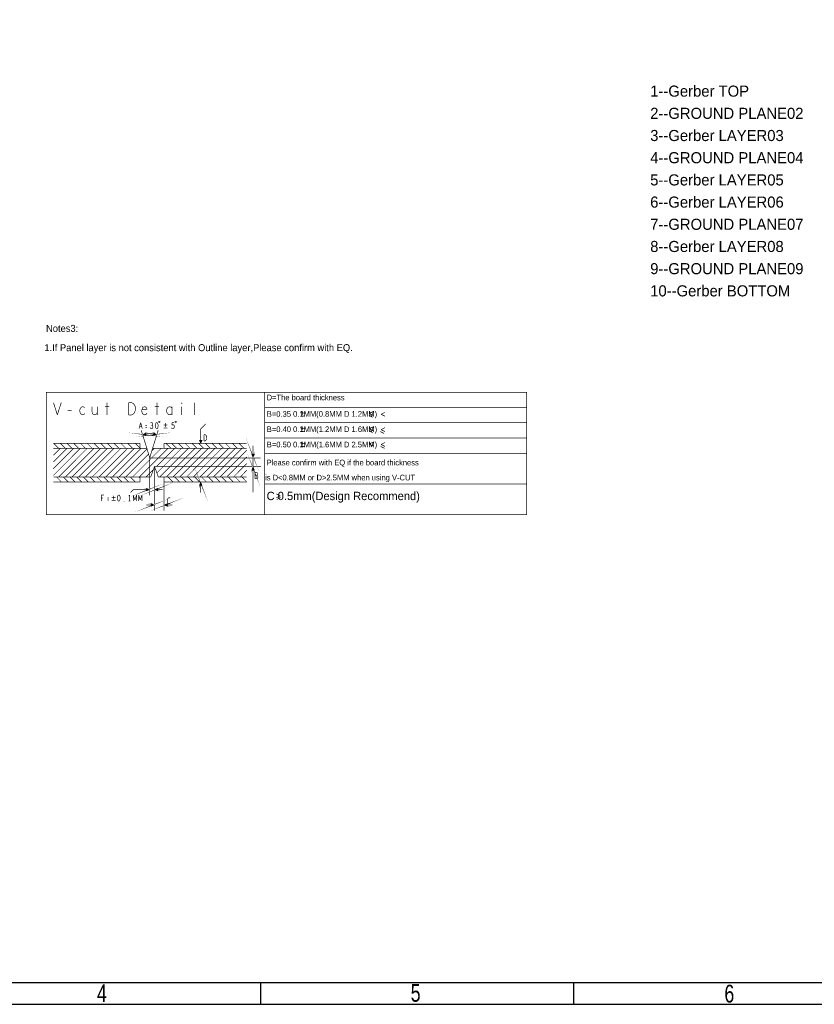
# Model space of a CAD drawing. Extents: x -70 to 514, y -134 to 276.
# Tile 11 of 17: x 166 to 348, y -134 to 91. Entities that reach past the tile are written whole.
import ezdxf

# ---------------------------------------------------------------- set-up
doc = ezdxf.new("R2010")
doc.units = 0
doc.layers.add('BOARD_GEOMETRY_DIMENSION', color=2, linetype='CONTINUOUS')
doc.layers.add('BOARD_GEOMETRY_SILKSCREEN_TOP', color=1, linetype='CONTINUOUS')

msp = doc.modelspace()

# ---------------------------------------------------------------- linework, layer by layer
at = {"layer": 'BOARD_GEOMETRY_DIMENSION'}
for points in [[(-70.485, -134.471156), (513.514848, -134.471156), (513.514848, 275.52904), (-70.485, 275.52904), (-70.485, -134.471156)], [(-65.48501, -129.471166), (508.514858, -129.471166)], [(221.514924, -129.471166), (221.514924, -134.471156)], [(293.264844, -134.471156), (293.264844, -129.471166)]]:
    msp.add_lwpolyline(points, dxfattribs=at)
at = {"layer": 'BOARD_GEOMETRY_DIMENSION', "const_width": 0.1524}
for points in [[(172.45711, 5.639816), (172.45711, -22.360128), (282.45689, -22.360128), (282.45689, 5.639816), (172.45711, 5.639816)], [(222.45701, 5.639816), (222.45701, -22.360128)], [(174.08906, 3.258058), (174.973742, 0.464058)], [(174.973742, 0.464058), (175.858678, 3.258058)], [(180.496464, 2.233422), (180.28412, 2.04724)], [(180.779674, 2.32664), (180.496464, 2.233422)], [(180.992018, 2.280158), (180.779674, 2.32664)], [(181.239668, 2.093722), (180.992018, 2.280158)], [(182.921656, 2.32664), (182.921656, 1.022858)], [(184.125108, 0.464058), (184.125108, 2.32664)], [(185.877708, 2.32664), (186.868816, 2.32664)], [(186.373262, 3.258058), (186.373262, 0.464058)], [(191.294512, 0.464058), (191.294512, 3.258058)], [(191.294512, 3.258058), (192.002156, 3.258058)], [(192.002156, 3.258058), (192.285366, 3.118358)], [(192.285366, 3.118358), (192.49771, 2.931922)], [(192.49771, 2.931922), (192.674748, 2.652522)], [(192.674748, 2.652522), (192.816226, 2.32664)], [(192.816226, 2.32664), (192.851532, 1.861058)], [(194.745864, 2.280158), (194.53352, 2.140458)], [(194.993768, 2.32664), (194.745864, 2.280158)], [(195.241418, 2.233422), (194.993768, 2.32664)], [(195.418456, 2.04724), (195.241418, 2.233422)], [(197.277228, 2.32664), (198.268336, 2.32664)], [(197.772782, 3.258058), (197.772782, 0.464058)], [(200.410318, 2.233422), (200.197974, 2.04724)], [(200.658222, 2.32664), (200.410318, 2.233422)], [(200.905872, 2.280158), (200.658222, 2.32664)], [(201.118216, 2.18694), (200.905872, 2.280158)], [(201.259694, 2.000758), (201.118216, 2.18694)], [(201.259694, 0.464058), (201.259694, 2.32664)], [(203.401676, 3.211322), (203.472542, 3.258058)], [(203.401676, 3.118358), (203.401676, 3.211322)], [(203.472542, 3.071622), (203.401676, 3.118358)], [(203.472542, 3.258058), (203.543408, 3.211322)], [(203.543408, 3.118358), (203.472542, 3.071622)], [(203.472542, 2.32664), (203.472542, 0.464058)], [(203.543408, 3.211322), (203.543408, 3.118358)], [(206.322422, 0.464058), (206.322422, 3.258058)], [(177.363628, 1.395222), (178.283616, 1.395222)], [(180.142642, 1.721358), (180.107336, 1.395222)], [(180.107336, 1.395222), (180.142642, 1.06934)], [(180.28412, 2.04724), (180.142642, 1.721358)], [(180.142642, 1.06934), (180.28412, 0.78994)], [(180.28412, 0.78994), (180.496464, 0.557022)], [(180.496464, 0.557022), (180.779674, 0.464058)], [(180.779674, 0.464058), (181.027578, 0.557022)], [(181.027578, 0.557022), (181.239668, 0.743458)], [(182.921656, 1.022858), (183.063388, 0.696722)], [(183.063388, 0.696722), (183.275732, 0.51054)], [(183.275732, 0.51054), (183.523382, 0.464058)], [(183.523382, 0.464058), (183.771032, 0.51054)], [(183.771032, 0.51054), (183.983376, 0.696722)], [(183.983376, 0.696722), (184.125108, 1.022858)], [(192.002156, 0.464058), (191.294512, 0.464058)], [(192.285366, 0.603758), (192.002156, 0.464058)], [(192.49771, 0.78994), (192.285366, 0.603758)], [(192.674748, 1.06934), (192.49771, 0.78994)], [(192.816226, 1.395222), (192.674748, 1.06934)], [(192.851532, 1.861058), (192.816226, 1.395222)], [(194.392042, 1.814322), (194.321176, 1.534922)], [(194.321176, 1.534922), (194.321176, 1.255522)], [(194.321176, 1.255522), (194.392042, 0.976122)], [(194.53352, 2.140458), (194.392042, 1.814322)], [(194.392042, 1.721358), (195.524628, 1.721358)], [(194.392042, 0.976122), (194.56908, 0.696722)], [(194.56908, 0.696722), (194.781424, 0.51054)], [(194.781424, 0.51054), (195.029074, 0.464058)], [(195.029074, 0.464058), (195.276978, 0.557022)], [(195.276978, 0.557022), (195.524628, 0.836422)], [(195.524628, 1.721358), (195.418456, 2.04724)], [(200.056496, 1.76784), (199.98563, 1.395222)], [(199.98563, 1.395222), (200.056496, 1.022858)], [(200.197974, 2.04724), (200.056496, 1.76784)], [(200.056496, 1.022858), (200.197974, 0.743458)], [(200.197974, 0.743458), (200.410318, 0.557022)], [(200.410318, 0.557022), (200.658222, 0.464058)], [(200.658222, 0.464058), (200.905872, 0.51054)], [(200.905872, 0.51054), (201.118216, 0.65024)], [(201.118216, 0.65024), (201.259694, 0.836422)], [(222.45701, 2.13995), (282.45689, 2.13995)], [(230.741982, 0.88646), (231.622092, 0.88646)], [(230.741982, 0.226314), (231.622092, 0.226314)], [(231.18191, 1.326388), (231.18191, 0.446278)], [(247.207532, -0.094234), (246.327422, 0.345948)], [(247.307608, 1.22555), (246.427498, 0.785622)], [(246.427498, 0.785622), (247.307608, 0.345948)], [(250.007628, 1.025652), (249.127518, 0.585724)], [(249.127518, 0.585724), (250.007628, 0.145796)], [(193.685414, -2.703068), (194.057778, -1.306068)], [(194.296284, -2.214118), (193.819526, -2.214118)], [(194.057778, -1.306068), (194.430396, -2.703068)], [(195.48094, -2.027936), (195.09359, -2.027936)], [(196.442076, -1.329436), (196.307964, -1.422654)], [(196.576188, -1.306068), (196.442076, -1.329436)], [(196.620892, -1.958086), (196.48678, -1.958086)], [(196.7103, -1.375918), (196.576188, -1.306068)], [(196.620892, -1.958086), (196.7103, -1.888236)], [(196.725286, -2.004568), (196.620892, -1.958086)], [(196.784722, -1.49225), (196.7103, -1.375918)], [(196.7103, -1.888236), (196.784722, -1.771904)], [(196.829426, -2.121154), (196.725286, -2.004568)], [(196.814694, -1.632204), (196.784722, -1.49225)], [(196.784722, -1.771904), (196.814694, -1.632204)], [(196.859398, -2.283968), (196.829426, -2.121154)], [(196.844412, -2.423668), (196.859398, -2.283968)], [(197.43293, -1.795018), (197.418198, -2.004568)], [(197.418198, -2.004568), (197.43293, -2.214118)], [(197.477634, -1.608836), (197.43293, -1.795018)], [(197.43293, -2.214118), (197.477634, -2.400554)], [(197.537324, -1.469136), (197.477634, -1.608836)], [(197.626732, -1.35255), (197.537324, -1.469136)], [(197.745858, -1.306068), (197.626732, -1.35255)], [(197.865238, -1.35255), (197.745858, -1.306068)], [(197.954646, -1.469136), (197.865238, -1.35255)], [(198.014082, -1.608836), (197.954646, -1.469136)], [(198.058786, -1.795018), (198.014082, -1.608836)], [(198.014082, -2.400554), (198.058786, -2.214118)], [(198.073772, -2.004568), (198.058786, -1.795018)], [(198.058786, -2.214118), (198.073772, -2.004568)], [(199.321928, -1.873758), (200.202038, -1.873758)], [(199.76211, -1.433576), (199.76211, -2.313686)], [(201.210418, -1.91135), (201.255122, -1.306068)], [(201.34453, -1.818386), (201.210418, -1.91135)], [(201.255122, -1.306068), (201.657458, -1.306068)], [(201.448924, -1.795018), (201.34453, -1.818386)], [(201.553318, -1.818386), (201.448924, -1.795018)], [(201.657458, -1.91135), (201.553318, -1.818386)], [(201.732134, -2.027936), (201.657458, -1.91135)], [(201.761852, -2.214118), (201.732134, -2.027936)], [(201.746866, -2.400554), (201.761852, -2.214118)], [(207.814418, -6.075934), (207.814418, -2.775712), (208.929986, -1.660144), (208.937098, -1.660144)], [(222.45701, -1.36017), (282.45689, -1.36017)], [(231.18191, -2.173732), (231.18191, -3.053842)], [(247.307608, -2.274316), (246.427498, -2.714244)], [(195.072508, -3.866388), (194.753992, -4.054094), (195.185792, -4.099306), (194.85864, -4.053078), (195.072508, -3.866388)], [(197.21322, -3.840988), (197.531736, -4.028694), (197.099936, -4.073906), (197.427088, -4.027678), (197.21322, -3.840988)], [(195.47205, -7.176008), (194.37223, -3.656076), (194.187064, -3.090926)], [(195.072508, -3.866388), (194.85864, -4.053078), (195.185792, -4.099306), (195.024502, -3.98399), (194.84594, -4.004056), (195.072508, -3.866388), (195.185792, -4.099306), (194.85864, -4.053078), (195.15709, -3.68681), (195.291456, -4.203192), (194.572636, -4.11353)], [(194.573144, -4.115054), (195.15709, -3.68681)], [(194.85864, -4.053078), (195.072508, -3.866388)], [(195.09359, -2.447036), (195.48094, -2.447036)], [(196.188838, -2.423668), (196.278246, -2.586736)], [(196.278246, -2.586736), (196.397372, -2.6797)], [(196.397372, -2.6797), (196.531484, -2.703068)], [(196.531484, -2.703068), (196.65061, -2.6797)], [(196.65061, -2.6797), (196.76999, -2.563368)], [(196.76999, -2.563368), (196.844412, -2.423668)], [(196.791834, -7.176008), (197.892162, -3.656076), (198.073264, -3.090926)], [(197.21322, -3.840988), (197.427088, -4.027678), (197.099936, -4.073906), (197.261226, -3.95859), (197.439788, -3.978656), (197.21322, -3.840988), (197.099936, -4.073906), (197.427088, -4.027678), (197.128638, -3.66141), (196.994272, -4.177792), (197.713092, -4.08813)], [(197.712584, -4.089654), (197.128638, -3.66141)], [(197.427088, -4.027678), (197.21322, -3.840988)], [(197.477634, -2.400554), (197.537324, -2.540254)], [(197.537324, -2.540254), (197.626732, -2.656586)], [(197.626732, -2.656586), (197.745858, -2.703068)], [(197.745858, -2.703068), (197.865238, -2.656586)], [(197.865238, -2.656586), (197.954646, -2.540254)], [(197.954646, -2.540254), (198.014082, -2.400554)], [(199.321928, -2.53365), (200.202038, -2.53365)], [(201.106278, -2.493518), (201.195686, -2.610104)], [(201.195686, -2.610104), (201.299826, -2.6797)], [(201.299826, -2.6797), (201.433938, -2.703068)], [(201.433938, -2.703068), (201.56805, -2.656586)], [(201.56805, -2.656586), (201.672444, -2.563368)], [(201.672444, -2.563368), (201.746866, -2.400554)], [(208.547208, -5.485892), (208.547208, -4.088892)], [(208.547208, -4.088892), (208.845404, -4.088892)], [(208.845404, -4.088892), (208.96453, -4.158742)], [(208.96453, -4.158742), (209.053938, -4.25196)], [(209.053938, -4.25196), (209.12836, -4.39166)], [(209.12836, -4.39166), (209.18805, -4.554728)], [(209.18805, -4.554728), (209.203036, -4.787392)], [(230.741982, -2.61366), (231.622092, -2.61366)], [(230.741982, -3.273806), (231.622092, -3.273806)], [(247.207532, -3.594354), (246.327422, -3.154172)], [(246.427498, -2.714244), (247.307608, -3.154172)], [(249.807476, -3.794252), (248.92762, -3.35407)], [(250.007628, -2.474468), (249.127518, -2.914142)], [(249.127518, -2.914142), (250.007628, -3.35407)], [(174.063152, -6.075934), (193.932048, -6.075934)], [(175.23206, -7.176008), (174.131986, -6.075934)], [(176.772062, -7.176008), (175.671988, -6.075934)], [(178.312064, -7.176008), (177.21199, -6.075934)], [(179.852066, -7.176008), (178.751992, -6.075934)], [(181.392068, -7.176008), (180.291994, -6.075934)], [(182.93207, -7.176008), (181.831996, -6.075934)], [(184.472072, -7.176008), (183.371998, -6.075934)], [(186.012074, -7.176008), (184.912, -6.075934)], [(187.552076, -7.176008), (186.452002, -6.075934)], [(189.092078, -7.176008), (187.992004, -6.075934)], [(190.63208, -7.176008), (189.532006, -6.075934)], [(192.172082, -7.176008), (191.072008, -6.075934)], [(193.932048, -7.176008), (192.831974, -6.075934)], [(193.932048, -6.075934), (193.932048, -7.176008)], [(199.432164, -6.075934), (199.432164, -7.176008)], [(199.432164, -6.075934), (218.352116, -6.075934)], [(200.972166, -7.176008), (199.872092, -6.075934)], [(202.29195, -7.176008), (201.19213, -6.075934)], [(203.831952, -7.176008), (202.732132, -6.075934)], [(205.371954, -7.176008), (204.272134, -6.075934)], [(206.911956, -7.176008), (205.812136, -6.075934)], [(208.451958, -7.176008), (207.352138, -6.075934)], [(207.814926, -6.075172), (207.547464, -5.402326), (208.080864, -5.402326), (207.801464, -5.783326), (207.674464, -5.478526), (207.928464, -5.529326), (207.852264, -5.783326)], [(207.813402, -6.075172), (208.080864, -5.402326)], [(208.845404, -5.485892), (208.547208, -5.485892)], [(208.96453, -5.416042), (208.845404, -5.485892)], [(209.99196, -7.176008), (208.89214, -6.075934)], [(209.053938, -5.323078), (208.96453, -5.416042)], [(209.12836, -5.183378), (209.053938, -5.323078)], [(209.18805, -5.02031), (209.12836, -5.183378)], [(209.203036, -4.787392), (209.18805, -5.02031)], [(211.531962, -7.176008), (210.432142, -6.075934)], [(213.071964, -7.176008), (211.972144, -6.075934)], [(214.611966, -7.176008), (213.512146, -6.075934)], [(216.151968, -7.176008), (215.052148, -6.075934)], [(217.69197, -7.176008), (216.59215, -6.075934)], [(219.917264, -8.729726), (219.815664, -9.085326), (219.663264, -8.678926), (219.790264, -8.983726), (219.917264, -8.729726)], [(219.801948, -11.356086), (219.801948, -6.588252)], [(222.45701, -4.860036), (282.45689, -4.860036)], [(230.741982, -6.113526), (231.622092, -6.113526)], [(230.741982, -6.773672), (231.622092, -6.773672)], [(231.18191, -5.673598), (231.18191, -6.553708)], [(247.307608, -5.774436), (246.427498, -6.214364)], [(246.427498, -6.214364), (247.307608, -6.654038)], [(249.907552, -7.194296), (249.027442, -6.754114)], [(250.007628, -5.874258), (249.127518, -6.314186)], [(249.127518, -6.314186), (250.007628, -6.754114)], [(180.292248, -7.176008), (174.063152, -13.40485)], [(180.292248, -7.176008), (174.063152, -13.40485)], [(180.292248, -7.176008), (174.063152, -13.40485)], [(177.21199, -7.176008), (174.063152, -10.324846)], [(178.752246, -7.176008), (174.063152, -11.864848)], [(178.752246, -7.176008), (174.063152, -11.864848)], [(175.671988, -7.176008), (174.063152, -8.784844)], [(195.47205, -7.176008), (174.063152, -7.176008)], [(175.452024, -7.176008), (175.23206, -7.176008)], [(181.83225, -7.176008), (175.232314, -13.775944)], [(181.83225, -7.176008), (175.232314, -13.775944)], [(181.83225, -7.176008), (175.232314, -13.775944)], [(181.83225, -7.176008), (175.232314, -13.775944)], [(183.372252, -7.176008), (176.771808, -13.775944)], [(183.372252, -7.176008), (176.771808, -13.775944)], [(183.372252, -7.176008), (176.771808, -13.775944)], [(183.372252, -7.176008), (176.771808, -13.775944)], [(183.372252, -7.176008), (176.771808, -13.775944)], [(176.992026, -7.176008), (176.772062, -7.176008)], [(184.911746, -7.176008), (178.31181, -13.775944)], [(184.911746, -7.176008), (178.31181, -13.775944)], [(184.911746, -7.176008), (178.31181, -13.775944)], [(184.911746, -7.176008), (178.31181, -13.775944)], [(184.911746, -7.176008), (178.31181, -13.775944)], [(184.911746, -7.176008), (178.31181, -13.775944)], [(178.532028, -7.176008), (178.312064, -7.176008)], [(186.451748, -7.176008), (179.851812, -13.775944)], [(186.451748, -7.176008), (179.851812, -13.775944)], [(186.451748, -7.176008), (179.851812, -13.775944)], [(186.451748, -7.176008), (179.851812, -13.775944)], [(186.451748, -7.176008), (179.851812, -13.775944)], [(186.451748, -7.176008), (179.851812, -13.775944)], [(186.451748, -7.176008), (179.851812, -13.775944)], [(180.07203, -7.176008), (179.852066, -7.176008)], [(187.99175, -7.176008), (181.392068, -13.775944)], [(187.99175, -7.176008), (181.392068, -13.775944)], [(187.99175, -7.176008), (181.392068, -13.775944)], [(187.99175, -7.176008), (181.392068, -13.775944)], [(187.99175, -7.176008), (181.392068, -13.775944)], [(187.99175, -7.176008), (181.392068, -13.775944)], [(187.99175, -7.176008), (181.392068, -13.775944)], [(187.99175, -7.176008), (181.392068, -13.775944)], [(181.612032, -7.176008), (181.392068, -7.176008)], [(189.532006, -7.176008), (182.93207, -13.775944)], [(189.532006, -7.176008), (182.93207, -13.775944)], [(189.532006, -7.176008), (182.93207, -13.775944)], [(189.532006, -7.176008), (182.93207, -13.775944)], [(189.532006, -7.176008), (182.93207, -13.775944)], [(189.532006, -7.176008), (182.93207, -13.775944)], [(189.532006, -7.176008), (182.93207, -13.775944)], [(189.532006, -7.176008), (182.93207, -13.775944)], [(189.532006, -7.176008), (182.93207, -13.775944)], [(183.152034, -7.176008), (182.93207, -7.176008)], [(191.072008, -7.176008), (184.472072, -13.775944)], [(191.072008, -7.176008), (184.472072, -13.775944)], [(191.072008, -7.176008), (184.472072, -13.775944)], [(191.072008, -7.176008), (184.472072, -13.775944)], [(191.072008, -7.176008), (184.472072, -13.775944)], [(191.072008, -7.176008), (184.472072, -13.775944)], [(191.072008, -7.176008), (184.472072, -13.775944)], [(191.072008, -7.176008), (184.472072, -13.775944)], [(191.072008, -7.176008), (184.472072, -13.775944)], [(191.072008, -7.176008), (184.472072, -13.775944)], [(184.692036, -7.176008), (184.472072, -7.176008)], [(192.61201, -7.176008), (186.012074, -13.775944)], [(192.61201, -7.176008), (186.012074, -13.775944)], [(192.61201, -7.176008), (186.012074, -13.775944)], [(192.61201, -7.176008), (186.012074, -13.775944)], [(192.61201, -7.176008), (186.012074, -13.775944)], [(192.61201, -7.176008), (186.012074, -13.775944)], [(192.61201, -7.176008), (186.012074, -13.775944)], [(192.61201, -7.176008), (186.012074, -13.775944)], [(192.61201, -7.176008), (186.012074, -13.775944)], [(192.61201, -7.176008), (186.012074, -13.775944)], [(186.232038, -7.176008), (186.012074, -7.176008)], [(194.152012, -7.176008), (187.552076, -13.775944)], [(194.152012, -7.176008), (187.552076, -13.775944)], [(194.152012, -7.176008), (187.552076, -13.775944)], [(194.152012, -7.176008), (187.552076, -13.775944)], [(194.152012, -7.176008), (187.552076, -13.775944)], [(194.152012, -7.176008), (187.552076, -13.775944)], [(194.152012, -7.176008), (187.552076, -13.775944)], [(194.152012, -7.176008), (187.552076, -13.775944)], [(194.152012, -7.176008), (187.552076, -13.775944)], [(194.152012, -7.176008), (187.552076, -13.775944)], [(187.77204, -7.176008), (187.552076, -7.176008)], [(189.312042, -7.176008), (189.092078, -7.176008)], [(195.52285, -7.345426), (189.092332, -13.775944)], [(195.52285, -7.345426), (189.092332, -13.775944)], [(195.52285, -7.345426), (189.092332, -13.775944)], [(190.852044, -7.176008), (190.63208, -7.176008)], [(190.632334, -13.775944), (195.878196, -8.52932)], [(190.632334, -13.775944), (195.878196, -8.52932)], [(190.632334, -13.775944), (195.878196, -8.52932)], [(190.632334, -13.775944), (195.878196, -8.52932)], [(190.632334, -13.775944), (195.878196, -8.52932)], [(190.632334, -13.775944), (195.878196, -8.52932)], [(190.632334, -13.775944), (195.878196, -8.52932)], [(190.632334, -13.775944), (195.878196, -8.52932)], [(192.392046, -7.176008), (192.172082, -7.176008)], [(198.772272, -7.176008), (192.172336, -13.775944)], [(198.772272, -7.176008), (192.172336, -13.775944)], [(198.772272, -7.176008), (192.172336, -13.775944)], [(198.772272, -7.176008), (192.172336, -13.775944)], [(198.772272, -7.176008), (192.172336, -13.775944)], [(198.772272, -7.176008), (192.172336, -13.775944)], [(198.772272, -7.176008), (192.172336, -13.775944)], [(198.772272, -7.176008), (192.172336, -13.775944)], [(198.772272, -7.176008), (192.172336, -13.775944)], [(198.772272, -7.176008), (192.172336, -13.775944)], [(200.311766, -7.176008), (193.71183, -13.775944)], [(200.311766, -7.176008), (193.71183, -13.775944)], [(200.311766, -7.176008), (193.71183, -13.775944)], [(200.311766, -7.176008), (193.71183, -13.775944)], [(200.311766, -7.176008), (193.71183, -13.775944)], [(200.311766, -7.176008), (193.71183, -13.775944)], [(200.311766, -7.176008), (193.71183, -13.775944)], [(200.311766, -7.176008), (193.71183, -13.775944)], [(200.311766, -7.176008), (193.71183, -13.775944)], [(200.311766, -7.176008), (193.71183, -13.775944)], [(195.47205, -7.176008), (196.131942, -9.375902)], [(196.131942, -9.375902), (196.791834, -7.176008)], [(197.23227, -7.176008), (196.603112, -7.804658)], [(197.23227, -7.176008), (196.603112, -7.804658)], [(197.23227, -7.176008), (196.603112, -7.804658)], [(197.23227, -7.176008), (196.603112, -7.804658)], [(197.23227, -7.176008), (196.603112, -7.804658)], [(197.23227, -7.176008), (196.603112, -7.804658)], [(197.23227, -7.176008), (196.603112, -7.804658)], [(197.23227, -7.176008), (196.603112, -7.804658)], [(197.23227, -7.176008), (196.603112, -7.804658)], [(197.23227, -7.176008), (196.603112, -7.804658)], [(196.791834, -7.176008), (218.352116, -7.176008)], [(201.840846, -7.18693), (197.672198, -11.355832)], [(203.435712, -7.176008), (197.781926, -12.830048)], [(203.435712, -7.176008), (197.99046, -12.621514)], [(203.435712, -7.176008), (197.99046, -12.621514)], [(203.435712, -7.176008), (197.99046, -12.621514)], [(203.435712, -7.176008), (197.99046, -12.621514)], [(203.435712, -7.176008), (197.99046, -12.621514)], [(203.435712, -7.176008), (197.99046, -12.621514)], [(203.435712, -7.176008), (197.99046, -12.621514)], [(203.435712, -7.176008), (197.99046, -12.621514)], [(204.975714, -7.176008), (198.375778, -13.775944)], [(204.975714, -7.176008), (198.375778, -13.775944)], [(204.975714, -7.176008), (198.375778, -13.775944)], [(204.975714, -7.176008), (198.375778, -13.775944)], [(204.975714, -7.176008), (198.375778, -13.775944)], [(204.975714, -7.176008), (198.375778, -13.775944)], [(204.975714, -7.176008), (198.375778, -13.775944)], [(204.975714, -7.176008), (198.375778, -13.775944)], [(204.975714, -7.176008), (198.375778, -13.775944)], [(204.975714, -7.176008), (198.375778, -13.775944)], [(206.51597, -7.176008), (199.916034, -13.775944)], [(206.51597, -7.176008), (199.916034, -13.775944)], [(206.51597, -7.176008), (199.916034, -13.775944)], [(206.51597, -7.176008), (199.916034, -13.775944)], [(206.51597, -7.176008), (199.916034, -13.775944)], [(206.51597, -7.176008), (199.916034, -13.775944)], [(206.51597, -7.176008), (199.916034, -13.775944)], [(206.51597, -7.176008), (199.916034, -13.775944)], [(206.51597, -7.176008), (199.916034, -13.775944)], [(201.19213, -7.176008), (200.972166, -7.176008)], [(208.055972, -7.176008), (201.456036, -13.775944)], [(208.055972, -7.176008), (201.456036, -13.775944)], [(208.055972, -7.176008), (201.456036, -13.775944)], [(208.055972, -7.176008), (201.456036, -13.775944)], [(208.055972, -7.176008), (201.456036, -13.775944)], [(208.055972, -7.176008), (201.456036, -13.775944)], [(208.055972, -7.176008), (201.456036, -13.775944)], [(208.055972, -7.176008), (201.456036, -13.775944)], [(208.055972, -7.176008), (201.456036, -13.775944)], [(202.512168, -7.176008), (202.29195, -7.176008)], [(209.595974, -7.176008), (202.996038, -13.775944)], [(209.595974, -7.176008), (202.996038, -13.775944)], [(209.595974, -7.176008), (202.996038, -13.775944)], [(209.595974, -7.176008), (202.996038, -13.775944)], [(209.595974, -7.176008), (202.996038, -13.775944)], [(209.595974, -7.176008), (202.996038, -13.775944)], [(209.595974, -7.176008), (202.996038, -13.775944)], [(209.595974, -7.176008), (202.996038, -13.775944)], [(209.595974, -7.176008), (202.996038, -13.775944)], [(209.595974, -7.176008), (202.996038, -13.775944)], [(204.05217, -7.176008), (203.831952, -7.176008)], [(211.135976, -7.176008), (204.53604, -13.775944)], [(211.135976, -7.176008), (204.53604, -13.775944)], [(211.135976, -7.176008), (204.53604, -13.775944)], [(211.135976, -7.176008), (204.53604, -13.775944)], [(211.135976, -7.176008), (204.53604, -13.775944)], [(211.135976, -7.176008), (204.53604, -13.775944)], [(211.135976, -7.176008), (204.53604, -13.775944)], [(211.135976, -7.176008), (204.53604, -13.775944)], [(211.135976, -7.176008), (204.53604, -13.775944)], [(211.135976, -7.176008), (204.53604, -13.775944)], [(205.592172, -7.176008), (205.371954, -7.176008)], [(212.675978, -7.176008), (206.076296, -13.775944)], [(212.675978, -7.176008), (206.076296, -13.775944)], [(212.675978, -7.176008), (206.076296, -13.775944)], [(212.675978, -7.176008), (206.076296, -13.775944)], [(212.675978, -7.176008), (206.076296, -13.775944)], [(212.675978, -7.176008), (206.076296, -13.775944)], [(212.675978, -7.176008), (206.076296, -13.775944)], [(212.675978, -7.176008), (206.076296, -13.775944)], [(212.675978, -7.176008), (206.076296, -13.775944)], [(212.675978, -7.176008), (206.076296, -13.775944)], [(207.132174, -7.176008), (206.911956, -7.176008)], [(214.216234, -7.176008), (207.616298, -13.775944)], [(214.216234, -7.176008), (207.616298, -13.775944)], [(214.216234, -7.176008), (207.616298, -13.775944)], [(214.216234, -7.176008), (207.616298, -13.775944)], [(214.216234, -7.176008), (207.616298, -13.775944)], [(214.216234, -7.176008), (207.616298, -13.775944)], [(214.216234, -7.176008), (207.616298, -13.775944)], [(214.216234, -7.176008), (207.616298, -13.775944)], [(214.216234, -7.176008), (207.616298, -13.775944)], [(208.672176, -7.176008), (208.451958, -7.176008)], [(215.756236, -7.176008), (209.1563, -13.775944)], [(215.756236, -7.176008), (209.1563, -13.775944)], [(215.756236, -7.176008), (209.1563, -13.775944)], [(215.756236, -7.176008), (209.1563, -13.775944)], [(215.756236, -7.176008), (209.1563, -13.775944)], [(215.756236, -7.176008), (209.1563, -13.775944)], [(215.756236, -7.176008), (209.1563, -13.775944)], [(215.756236, -7.176008), (209.1563, -13.775944)], [(210.212178, -7.176008), (209.99196, -7.176008)], [(217.296238, -7.176008), (210.695794, -13.775944)], [(217.296238, -7.176008), (210.695794, -13.775944)], [(217.296238, -7.176008), (210.695794, -13.775944)], [(217.296238, -7.176008), (210.695794, -13.775944)], [(217.296238, -7.176008), (210.695794, -13.775944)], [(217.296238, -7.176008), (210.695794, -13.775944)], [(217.296238, -7.176008), (210.695794, -13.775944)], [(211.751926, -7.176008), (211.531962, -7.176008)], [(218.352116, -7.615936), (212.235796, -13.775944)], [(213.291928, -7.176008), (213.071964, -7.176008)], [(214.83193, -7.176008), (214.611966, -7.176008)], [(216.371932, -7.176008), (216.151968, -7.176008)], [(217.911934, -7.176008), (217.69197, -7.176008)], [(219.688664, -12.031726), (219.790264, -11.676126), (219.942664, -12.082526), (219.815664, -11.777726), (219.688664, -12.031726)], [(219.917264, -8.729726), (219.790264, -8.983726), (219.663264, -8.678926), (219.815664, -8.805926), (219.841064, -8.983726), (219.917264, -8.729726), (219.663264, -8.678926), (219.790264, -8.983726), (220.069664, -8.602726), (219.536264, -8.602726), (219.803726, -9.275572)], [(219.790264, -8.983726), (219.917264, -8.729726)], [(219.802202, -9.275572), (220.069664, -8.602726)], [(222.45701, -8.360156), (282.45689, -8.360156)], [(196.057012, -9.375902), (221.532196, -9.375902)], [(196.131942, -9.375902), (196.131942, -17.956022)], [(213.775798, -13.775944), (218.352116, -9.155938)], [(215.3158, -13.775944), (218.352116, -10.69594)], [(196.96811, -12.05992), (195.252086, -13.775944)], [(196.35216, -13.775944), (197.232016, -11.355832)], [(197.232016, -11.355832), (197.232016, -21.475954)], [(197.232016, -11.355832), (198.112126, -13.775944)], [(197.257162, -11.356086), (221.644464, -11.356086)], [(207.699864, -15.511526), (207.801464, -15.155926), (207.953864, -15.562326), (207.826864, -15.257526), (207.699864, -15.511526)], [(216.856056, -13.775944), (218.352116, -12.235942)], [(219.688664, -12.031726), (219.815664, -11.777726), (219.942664, -12.082526), (219.790264, -11.955526), (219.764864, -11.777726), (219.688664, -12.031726), (219.942664, -12.082526), (219.815664, -11.777726), (219.536264, -12.158726), (220.069664, -12.158726), (219.802202, -11.48588)], [(219.803726, -11.48588), (219.536264, -12.158726)], [(219.815664, -11.777726), (219.688664, -12.031726)], [(219.801948, -11.356086), (219.801948, -17.302988)], [(220.22943, -12.724638), (220.22943, -14.121638)], [(220.631766, -12.724638), (220.22943, -12.724638)], [(220.691202, -13.376656), (220.22943, -13.376656)], [(220.735906, -12.794488), (220.631766, -12.724638)], [(220.691202, -13.376656), (220.750892, -13.306806)], [(220.795596, -13.423138), (220.691202, -13.376656)], [(220.795596, -12.887706), (220.735906, -12.794488)], [(220.750892, -13.306806), (220.795596, -13.190474)], [(220.825314, -13.027406), (220.795596, -12.887706)], [(220.795596, -13.190474), (220.825314, -13.027406)], [(220.885004, -13.562838), (220.795596, -13.423138)], [(220.914722, -13.725906), (220.885004, -13.562838)], [(193.932048, -14.876018), (174.063152, -14.876018)], [(196.35216, -13.775944), (174.131986, -13.775944)], [(175.891952, -14.876018), (174.792132, -13.775944)], [(176.111916, -14.876018), (175.891952, -14.876018)], [(177.431954, -14.876018), (176.332134, -13.775944)], [(177.651918, -14.876018), (177.431954, -14.876018)], [(178.971956, -14.876018), (177.872136, -13.775944)], [(179.19192, -14.876018), (178.971956, -14.876018)], [(180.511958, -14.876018), (179.412138, -13.775944)], [(180.731922, -14.876018), (180.511958, -14.876018)], [(182.05196, -14.876018), (180.95214, -13.775944)], [(182.271924, -14.876018), (182.05196, -14.876018)], [(183.591962, -14.876018), (182.492142, -13.775944)], [(183.811926, -14.876018), (183.591962, -14.876018)], [(185.131964, -14.876018), (184.032144, -13.775944)], [(185.351928, -14.876018), (185.131964, -14.876018)], [(186.671966, -14.876018), (185.572146, -13.775944)], [(186.89193, -14.876018), (186.671966, -14.876018)], [(188.211968, -14.876018), (187.111894, -13.775944)], [(188.431932, -14.876018), (188.211968, -14.876018)], [(189.75197, -14.876018), (188.651896, -13.775944)], [(189.971934, -14.876018), (189.75197, -14.876018)], [(191.291972, -14.876018), (190.191898, -13.775944)], [(191.511936, -14.876018), (191.291972, -14.876018)], [(195.533264, -16.527526), (195.888864, -16.629126), (195.482464, -16.781526), (195.787264, -16.654526), (195.533264, -16.527526)], [(192.831974, -14.876018), (191.7319, -13.775944)], [(193.051938, -14.876018), (192.831974, -14.876018)], [(193.932048, -13.995908), (193.712084, -13.775944)], [(193.932048, -14.876018), (193.932048, -13.775944)], [(197.819264, -16.756126), (197.463664, -16.654526), (197.870064, -16.502126), (197.565264, -16.629126), (197.819264, -16.756126)], [(198.112126, -13.775944), (218.352116, -13.775944)], [(199.432164, -14.876018), (199.432164, -13.775944)], [(199.432164, -14.876018), (199.432164, -21.475954)], [(218.352116, -14.876018), (199.432164, -14.876018)], [(201.412094, -14.876018), (200.31202, -13.775944)], [(201.632058, -14.876018), (201.412094, -14.876018)], [(202.952096, -14.876018), (201.852022, -13.775944)], [(203.17206, -14.876018), (202.952096, -14.876018)], [(204.492098, -14.876018), (203.392024, -13.775944)], [(204.712062, -14.876018), (204.492098, -14.876018)], [(206.0321, -14.876018), (204.932026, -13.775944)], [(206.252064, -14.876018), (206.0321, -14.876018)], [(207.572102, -14.876018), (206.472028, -13.775944)], [(207.699864, -15.511526), (207.826864, -15.257526), (207.953864, -15.562326), (207.801464, -15.435326), (207.776064, -15.257526), (207.699864, -15.511526), (207.953864, -15.562326), (207.826864, -15.257526), (207.547464, -15.638526), (208.080864, -15.638526), (207.813402, -14.96568)], [(207.814926, -14.96568), (207.547464, -15.638526)], [(207.792066, -14.876018), (207.572102, -14.876018)], [(207.826864, -15.257526), (207.699864, -15.511526)], [(207.816704, -14.876018), (207.816704, -17.37106)], [(209.112104, -14.876018), (208.01203, -13.775944)], [(209.332068, -14.876018), (209.112104, -14.876018)], [(210.652106, -14.876018), (209.552032, -13.775944)], [(210.87207, -14.876018), (210.652106, -14.876018)], [(212.192108, -14.876018), (211.092034, -13.775944)], [(212.412072, -14.876018), (212.192108, -14.876018)], [(213.73211, -14.876018), (212.632036, -13.775944)], [(213.952074, -14.876018), (213.73211, -14.876018)], [(215.272112, -14.876018), (214.172038, -13.775944)], [(215.492076, -14.876018), (215.272112, -14.876018)], [(216.812114, -14.876018), (215.71204, -13.775944)], [(217.032078, -14.876018), (216.812114, -14.876018)], [(218.352116, -14.876018), (217.252042, -13.775944)], [(220.22943, -14.121638), (220.721174, -14.121638)], [(220.721174, -14.121638), (220.825314, -14.028674)], [(220.825314, -14.028674), (220.885004, -13.888974)], [(220.885004, -13.888974), (220.914722, -13.725906)], [(222.45701, -15.360142), (282.45689, -15.360142)], [(185.07583, -17.878806), (185.64225, -17.878806)], [(185.07583, -19.275806), (185.07583, -17.878806)], [(187.882022, -18.043906), (187.882022, -18.924016)], [(188.838586, -18.041874), (188.778896, -18.181574)], [(188.927994, -17.925542), (188.838586, -18.041874)], [(189.04712, -17.878806), (188.927994, -17.925542)], [(189.166246, -17.925542), (189.04712, -17.878806)], [(189.255654, -18.041874), (189.166246, -17.925542)], [(189.315344, -18.181574), (189.255654, -18.041874)], [(191.50584, -17.878806), (191.327024, -18.158206)], [(191.50584, -19.275806), (191.50584, -17.878806)], [(192.392046, -16.635984), (191.7319, -17.295876)], [(192.34785, -19.275806), (192.34785, -17.878806)], [(192.34785, -17.878806), (192.7352, -19.043142)], [(196.131942, -16.635984), (192.392046, -16.635984)], [(192.7352, -19.043142), (193.122804, -17.878806)], [(193.122804, -17.878806), (193.122804, -19.275806)], [(193.57721, -19.275806), (193.57721, -17.878806)], [(193.57721, -17.878806), (193.96456, -19.043142)], [(193.96456, -19.043142), (194.352164, -17.878806)], [(194.352164, -17.878806), (194.352164, -19.275806)], [(195.533264, -16.527526), (195.787264, -16.654526), (195.482464, -16.781526), (195.609464, -16.629126), (195.787264, -16.603726), (195.533264, -16.527526), (195.482464, -16.781526), (195.787264, -16.654526), (195.406264, -16.375126), (195.406264, -16.908526), (196.07911, -16.641064)], [(196.07911, -16.642588), (195.406264, -16.375126)], [(195.787264, -16.654526), (195.533264, -16.527526)], [(197.23227, -16.635984), (199.119236, -16.635984)], [(197.819264, -16.756126), (197.565264, -16.629126), (197.870064, -16.502126), (197.743064, -16.654526), (197.565264, -16.679926), (197.819264, -16.756126), (197.870064, -16.502126), (197.565264, -16.629126), (197.946264, -16.908526), (197.946264, -16.375126), (197.273418, -16.642588)], [(197.273418, -16.641064), (197.946264, -16.908526)], [(197.565264, -16.629126), (197.819264, -16.756126)], [(226.010724, -18.066004), (225.130614, -17.626076)], [(225.130614, -18.505932), (226.010724, -18.066004)], [(185.433462, -18.554192), (185.07583, -18.554192)], [(186.782202, -18.600674), (186.394598, -18.600674)], [(186.394598, -19.019774), (186.782202, -19.019774)], [(187.442094, -18.483834), (188.32195, -18.483834)], [(187.442094, -19.14398), (188.32195, -19.14398)], [(188.734192, -18.367756), (188.719206, -18.577306)], [(188.719206, -18.577306), (188.734192, -18.786856)], [(188.778896, -18.181574), (188.734192, -18.367756)], [(188.734192, -18.786856), (188.778896, -18.973292)], [(188.778896, -18.973292), (188.838586, -19.112992)], [(188.838586, -19.112992), (188.927994, -19.229324)], [(188.927994, -19.229324), (189.04712, -19.275806)], [(189.04712, -19.275806), (189.166246, -19.229324)], [(189.166246, -19.229324), (189.255654, -19.112992)], [(189.255654, -19.112992), (189.315344, -18.973292)], [(189.360048, -18.367756), (189.315344, -18.181574)], [(189.315344, -18.973292), (189.360048, -18.786856)], [(189.375034, -18.577306), (189.360048, -18.367756)], [(189.360048, -18.786856), (189.375034, -18.577306)], [(190.246762, -19.252692), (190.27648, -19.229324)], [(190.246762, -19.299174), (190.246762, -19.252692)], [(190.27648, -19.322542), (190.246762, -19.299174)], [(190.27648, -19.229324), (190.306198, -19.252692)], [(190.306198, -19.299174), (190.27648, -19.322542)], [(190.306198, -19.252692), (190.306198, -19.299174)], [(191.327024, -19.275806), (191.684656, -19.275806)], [(196.650864, -20.032726), (197.006464, -20.134326), (196.600064, -20.286726), (196.904864, -20.159726), (196.650864, -20.032726)], [(197.231762, -20.155916), (195.344796, -20.155916)], [(200.003664, -20.286726), (199.648064, -20.185126), (200.054464, -20.032726), (199.749664, -20.159726), (200.003664, -20.286726)], [(196.650864, -20.032726), (196.904864, -20.159726), (196.600064, -20.286726), (196.727064, -20.134326), (196.904864, -20.108926), (196.650864, -20.032726), (196.600064, -20.286726), (196.904864, -20.159726), (196.523864, -19.880326), (196.523864, -20.413726), (197.19671, -20.146264)], [(197.19671, -20.147788), (196.523864, -19.880326)], [(196.904864, -20.159726), (196.650864, -20.032726)], [(197.232016, -21.475954), (197.232016, -20.155916)], [(199.432418, -20.155916), (201.31913, -20.155916)], [(200.003664, -20.286726), (199.749664, -20.159726), (200.054464, -20.032726), (199.927464, -20.185126), (199.749664, -20.210526), (200.003664, -20.286726), (200.054464, -20.032726), (199.749664, -20.159726), (200.130664, -20.439126), (200.130664, -19.905726), (199.457818, -20.173188)], [(199.457818, -20.171664), (200.130664, -20.439126)], [(199.749664, -20.159726), (200.003664, -20.286726)], [(200.159366, -19.05381), (200.144634, -19.26336)], [(200.144634, -19.26336), (200.174352, -19.47291)], [(200.219056, -18.820892), (200.159366, -19.05381)], [(200.174352, -19.47291), (200.219056, -19.61261)], [(200.293478, -18.681192), (200.219056, -18.820892)], [(200.219056, -19.61261), (200.308464, -19.75231)], [(200.397872, -18.56486), (200.293478, -18.681192)], [(200.308464, -19.75231), (200.412858, -19.845528)], [(200.531984, -18.49501), (200.397872, -18.56486)], [(200.412858, -19.845528), (200.516998, -19.89201)], [(200.516998, -19.89201), (200.621392, -19.89201)], [(200.65111, -18.49501), (200.531984, -18.49501)], [(200.621392, -19.89201), (200.725786, -19.845528)], [(200.755504, -18.541492), (200.65111, -18.49501)], [(200.725786, -19.845528), (200.815194, -19.775678)], [(200.844912, -18.611342), (200.755504, -18.541492)], [(200.815194, -19.775678), (200.889616, -19.68246)], [(225.23069, -18.905982), (226.1108, -18.466054)]]:
    msp.add_lwpolyline(points, dxfattribs=at)
for points in [[(198.475854, -1.13919, 1.000411), (198.179436, -1.139444, 0.999589), (198.475854, -1.13919)], [(202.216004, -1.13919, 1.000412), (201.91984, -1.139444, 0.999588), (202.216004, -1.13919)], [(197.746874, -4.122166, 0.186693), (194.519296, -4.120134)]]:
    msp.add_lwpolyline(points, format="xyb", dxfattribs=at)
at = {"layer": 'BOARD_GEOMETRY_SILKSCREEN_TOP'}
for points in [[(-70.485, -134.471156), (513.514848, -134.471156), (513.514848, 275.52904), (-70.485, 275.52904), (-70.485, -134.471156)], [(-65.48501, -129.471166), (508.514858, -129.471166)], [(221.514924, -129.471166), (221.514924, -134.471156)], [(293.264844, -134.471156), (293.264844, -129.471166)]]:
    msp.add_lwpolyline(points, dxfattribs=at)

# ---------------------------------------------------------------- texts
at = {"layer": 'BOARD_GEOMETRY_DIMENSION'}
for s, height, p in [('1--Gerber TOP', 2.54, (310.769, 73.300844)), ('2--GROUND PLANE02', 2.54, (310.769, 68.220844)), ('3--Gerber LAYER03', 2.54, (310.769, 63.140844)), ('4--GROUND PLANE04', 2.54, (310.769, 58.060844)), ('5--Gerber LAYER05', 2.54, (310.769, 52.980844)), ('6--Gerber LAYER06', 2.54, (310.769, 47.900844)), ('7--GROUND PLANE07', 2.54, (310.769, 42.820844)), ('8--Gerber LAYER08', 2.54, (310.769, 37.740844)), ('9--GROUND PLANE09', 2.54, (310.769, 32.660844)), ('10--Gerber BOTTOM', 2.54, (310.769, 27.580844)), ('Notes3:', 1.6002, (172.383958, 19.455892)), ('1.If Panel layer is not consistent with Outline layer,Please confirm with EQ.', 1.6002, (171.994068, 15.045944)), ('D=The board thickness', 1.2954, (222.907098, 3.789934)), ('B=0.35 0.1MM(0.8MM D 1.2MM)', 1.2954, (222.954596, 0.020828)), ('B=0.40 0.1MM(1.2MM D 1.6MM)', 1.2954, (222.954596, -3.479292)), ('B=0.50 0.1MM(1.6MM D 2.5MM)', 1.2954, (222.954596, -6.979158)), ('Please confirm with EQ if the board thickness', 1.2954, (222.907098, -11.110214)), ('is D<0.8MM or D>2.5MM when using V-CUT', 1.2954, (222.546926, -14.542008)), ('C 0.5mm(Design Recommend)', 1.905, (222.904558, -19.05254))]:
    msp.add_text(s, height=height, dxfattribs=at).set_placement(p)
at = {"layer": 'BOARD_GEOMETRY_DIMENSION', "width": 0.75}
for s, p in [('4', (184.040018, -133.97103)), ('5', (255.907032, -133.888226)), ('6', (327.76033, -134.060946))]:
    msp.add_text(s, height=4.064, dxfattribs=at).set_placement(p)
at = {"layer": 'BOARD_GEOMETRY_SILKSCREEN_TOP', "width": 0.75}
for s, p in [('4', (184.040018, -133.97103)), ('5', (255.907032, -133.888226)), ('6', (327.76033, -134.060946))]:
    msp.add_text(s, height=4.064, dxfattribs=at).set_placement(p)

doc.saveas('drawing.dxf')
